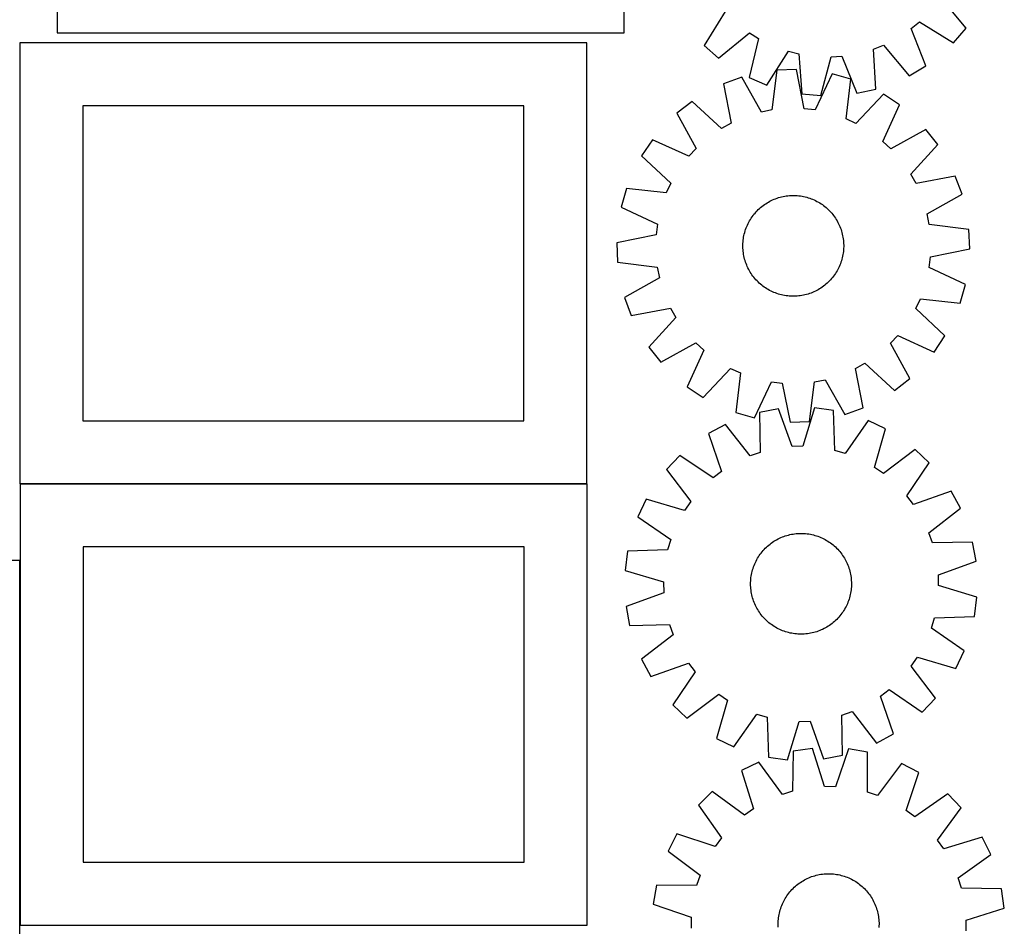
# Model space of a CAD drawing. Header units: millimetres. Extents: x 7 to 1488, y 7 to 2993.
# Tile 9 of 14: x 707 to 1488, y 1067 to 1787. Entities that reach past the tile are written whole.
import ezdxf

# ---------------------------------------------------------------- set-up
doc = ezdxf.new("R2010")
doc.units = ezdxf.units.MM
doc.layers.add('COMMON', color=5, linetype='CONTINUOUS', true_color=0x0000ff)
doc.layers.add('CUT', color=7, linetype='CONTINUOUS', true_color=0x000000)

msp = doc.modelspace()

# ---------------------------------------------------------------- linework, layer by layer
at = {"layer": 'COMMON'}
for p, q in [((707.335648, 1418.5071), (1157.010552, 1418.5071)), ((707.235647, 1357.798039), (707.235647, 1068.4071))]:
    msp.add_line(p, q, dxfattribs=at)
at = {"layer": 'CUT'}
for p, q in [((736.647985, 2126.451916), (736.647985, 1776.451916)), ((1186.647985, 1776.451916), (1186.647985, 2126.451916)), ((1458.11118, 1780.063523), (1437.946123, 1804.606246)), ((1266.794996, 1793.467331), (1249.981167, 1766.517936)), ((1414.416915, 1779.834424), (1421.011746, 1785.314166)), ((1421.011746, 1785.314166), (1447.961141, 1768.500337)), ((736.647985, 1776.451916), (1186.647985, 1776.451916)), ((1261.544353, 1756.367897), (1286.087076, 1776.532953)), ((1286.087076, 1776.532953), (1293.336536, 1771.95423)), ((1426.010904, 1750.261562), (1414.416915, 1779.834424)), ((1447.961141, 1768.500337), (1458.11118, 1780.063523)), ((1157.010552, 1768.607101), (707.010552, 1768.607101)), ((707.010552, 1768.607101), (707.010552, 1418.607101)), ((1157.010552, 1418.607101), (1157.010552, 1768.607101)), ((1249.981167, 1766.517936), (1261.544353, 1756.367897)), ((1293.336536, 1771.95423), (1285.673455, 1741.128073)), ((1384.384393, 1763.545946), (1392.349784, 1766.719576)), ((1392.349784, 1766.719576), (1412.784423, 1742.400853)), ((1299.807233, 1735.048034), (1316.917405, 1761.81026)), ((1316.917405, 1761.81026), (1325.226954, 1759.695842)), ((1325.226954, 1759.695842), (1327.464737, 1728.010402)), ((1386.272416, 1731.837743), (1384.384393, 1763.545946)), ((1342.785594, 1726.595519), (1350.788352, 1757.335242)), ((1350.788352, 1757.335242), (1359.344594, 1757.892103)), ((1359.344594, 1757.892103), (1371.264192, 1728.448972)), ((1412.784423, 1742.400853), (1426.010904, 1750.261562)), ((1307.870523, 1746.804588), (1303.909373, 1715.288179)), ((1323.245718, 1747.382462), (1307.870523, 1746.804588)), ((1329.561428, 1716.252307), (1323.245718, 1747.382462)), ((1351.580994, 1743.979827), (1338.07461, 1715.230004)), ((1366.382246, 1739.778221), (1351.580994, 1743.979827)), ((1279.870602, 1741.284605), (1265.426496, 1735.983818)), ((1265.426496, 1735.983818), (1271.398323, 1704.785869)), ((1295.496946, 1713.62973), (1279.870602, 1741.284605)), ((1285.673455, 1741.128073), (1299.807233, 1735.048034)), ((1362.769097, 1708.220023), (1366.382246, 1739.778221)), ((1327.464737, 1728.010402), (1342.785594, 1726.595519)), ((1392.279223, 1727.786041), (1370.549705, 1704.617036)), ((1371.264192, 1728.448972), (1386.272416, 1731.837743)), ((1405.057683, 1719.216238), (1392.279223, 1727.786041)), ((1240.502756, 1722.08155), (1228.403629, 1712.576727)), ((1263.91012, 1700.609007), (1240.502756, 1722.08155)), ((1391.869354, 1690.319132), (1405.057683, 1719.216238)), ((1107.010552, 1718.607101), (757.010552, 1718.607101)), ((757.010552, 1718.607101), (757.010552, 1468.607101)), ((1107.010552, 1468.607101), (1107.010552, 1718.607101)), ((1228.403629, 1712.576727), (1243.723871, 1684.751111)), ((1303.909373, 1715.288179), (1295.496946, 1713.62973)), ((1338.07461, 1715.230004), (1329.561428, 1716.252307)), ((1271.398323, 1704.785869), (1263.91012, 1700.609007)), ((1370.549705, 1704.617036), (1362.769097, 1708.220023)), ((1425.981384, 1699.808391), (1398.155768, 1684.488148)), ((1435.486207, 1687.709263), (1425.981384, 1699.808391)), ((1208.995781, 1691.653026), (1200.425978, 1678.874566)), ((1237.892887, 1678.464697), (1208.995781, 1691.653026)), ((1398.155768, 1684.488148), (1391.869354, 1690.319132)), ((1414.013664, 1664.3019), (1435.486207, 1687.709263)), ((1243.723871, 1684.751111), (1237.892887, 1678.464697)), ((1200.425978, 1678.874566), (1223.594983, 1657.145048)), ((1418.190526, 1656.813696), (1414.013664, 1664.3019)), ((1223.594983, 1657.145048), (1219.991997, 1649.36444)), ((1449.388475, 1662.785524), (1418.190526, 1656.813696)), ((1454.689262, 1648.341418), (1449.388475, 1662.785524)), ((1188.433798, 1652.977589), (1184.232192, 1638.176337)), ((1219.991997, 1649.36444), (1188.433798, 1652.977589)), ((1297.863886, 1640.168786), (1298.904385, 1640.873321)), ((1298.904385, 1640.873321), (1299.9665, 1641.544826)), ((1299.9665, 1641.544826), (1301.049183, 1642.182637)), ((1301.049183, 1642.182637), (1302.151367, 1642.786126)), ((1302.151367, 1642.786126), (1303.271962, 1643.354697)), ((1303.271962, 1643.354697), (1304.409864, 1643.887788)), ((1304.409864, 1643.887788), (1305.563949, 1644.384874)), ((1305.563949, 1644.384874), (1306.733079, 1644.845463)), ((1306.733079, 1644.845463), (1307.916099, 1645.269103)), ((1307.916099, 1645.269103), (1309.111842, 1645.655374)), ((1309.111842, 1645.655374), (1310.319128, 1646.003894)), ((1310.319128, 1646.003894), (1311.536766, 1646.314322)), ((1311.536766, 1646.314322), (1312.763554, 1646.586349)), ((1312.763554, 1646.586349), (1313.998281, 1646.819707)), ((1313.998281, 1646.819707), (1315.239728, 1647.014167)), ((1315.239728, 1647.014167), (1316.486672, 1647.169536)), ((1316.486672, 1647.169536), (1317.73788, 1647.28566)), ((1317.73788, 1647.28566), (1318.992118, 1647.362427)), ((1318.992118, 1647.362427), (1320.248149, 1647.399758)), ((1320.248149, 1647.399758), (1321.504732, 1647.397619)), ((1321.504732, 1647.397619), (1322.760629, 1647.35601)), ((1322.760629, 1647.35601), (1324.014598, 1647.274973)), ((1324.014598, 1647.274973), (1325.265404, 1647.154588)), ((1325.265404, 1647.154588), (1326.511811, 1646.994973)), ((1326.511811, 1646.994973), (1327.752589, 1646.796287)), ((1327.752589, 1646.796287), (1328.986514, 1646.558725)), ((1328.986514, 1646.558725), (1330.212368, 1646.282521)), ((1330.212368, 1646.282521), (1331.428942, 1645.967949)), ((1331.428942, 1645.967949), (1332.635034, 1645.615319)), ((1332.635034, 1645.615319), (1333.829455, 1645.224978)), ((1333.829455, 1645.224978), (1335.011025, 1644.797313)), ((1335.011025, 1644.797313), (1336.178579, 1644.332744)), ((1336.178579, 1644.332744), (1337.330965, 1643.831731)), ((1337.330965, 1643.831731), (1338.467045, 1643.294767)), ((1338.467045, 1643.294767), (1339.585698, 1642.722384)), ((1339.585698, 1642.722384), (1340.685819, 1642.115145)), ((1340.685819, 1642.115145), (1341.766324, 1641.47365)), ((1341.766324, 1641.47365), (1342.826147, 1640.798533)), ((1342.826147, 1640.798533), (1343.86424, 1640.090458)), ((1427.034387, 1632.715073), (1454.689262, 1648.341418)), ((1184.232192, 1638.176337), (1212.982016, 1624.669953)), ((1289.633753, 1632.466507), (1290.436378, 1633.433357)), ((1290.436378, 1633.433357), (1291.268977, 1634.374519)), ((1291.268977, 1634.374519), (1292.130727, 1635.289065)), ((1292.130727, 1635.289065), (1293.020779, 1636.17609)), ((1293.020779, 1636.17609), (1293.938254, 1637.034721)), ((1293.938254, 1637.034721), (1294.882246, 1637.86411)), ((1294.882246, 1637.86411), (1295.851824, 1638.663438)), ((1295.851824, 1638.663438), (1296.846031, 1639.431916)), ((1296.846031, 1639.431916), (1297.863886, 1640.168786)), ((1343.86424, 1640.090458), (1344.87958, 1639.350126)), ((1344.87958, 1639.350126), (1345.871164, 1638.578266)), ((1345.871164, 1638.578266), (1346.838014, 1637.775641)), ((1346.838014, 1637.775641), (1347.779177, 1636.943043)), ((1347.779177, 1636.943043), (1348.693722, 1636.081292)), ((1348.693722, 1636.081292), (1349.580748, 1635.19124)), ((1349.580748, 1635.19124), (1350.439378, 1634.273766)), ((1350.439378, 1634.273766), (1351.268767, 1633.329773)), ((1351.268767, 1633.329773), (1352.068095, 1632.360195)), ((1284.917252, 1625.062388), (1285.489635, 1626.18104)), ((1285.489635, 1626.18104), (1286.096874, 1627.281162)), ((1286.096874, 1627.281162), (1286.738369, 1628.361667)), ((1286.738369, 1628.361667), (1287.413487, 1629.421489)), ((1287.413487, 1629.421489), (1288.121561, 1630.459583)), ((1288.121561, 1630.459583), (1288.861893, 1631.474922)), ((1288.861893, 1631.474922), (1289.633753, 1632.466507)), ((1352.068095, 1632.360195), (1352.836573, 1631.365988)), ((1352.836573, 1631.365988), (1353.573443, 1630.348133)), ((1353.573443, 1630.348133), (1354.277979, 1629.307634)), ((1354.277979, 1629.307634), (1354.949483, 1628.245519)), ((1354.949483, 1628.245519), (1355.587294, 1627.162836)), ((1355.587294, 1627.162836), (1356.190783, 1626.060653)), ((1356.190783, 1626.060653), (1356.759354, 1624.940057)), ((1428.692836, 1624.302647), (1427.034387, 1632.715073)), ((1212.982016, 1624.669953), (1211.959712, 1616.156771)), ((1281.929498, 1616.807711), (1282.24407, 1618.024285)), ((1282.24407, 1618.024285), (1282.5967, 1619.230377)), ((1282.5967, 1619.230377), (1282.987041, 1620.424798)), ((1282.987041, 1620.424798), (1283.414707, 1621.606368)), ((1283.414707, 1621.606368), (1283.879275, 1622.773922)), ((1283.879275, 1622.773922), (1284.380289, 1623.926308)), ((1284.380289, 1623.926308), (1284.917252, 1625.062388)), ((1356.759354, 1624.940057), (1357.292445, 1623.802155)), ((1357.292445, 1623.802155), (1357.789531, 1622.64807)), ((1357.789531, 1622.64807), (1358.250121, 1621.47894)), ((1358.250121, 1621.47894), (1358.67376, 1620.29592)), ((1358.67376, 1620.29592), (1359.060031, 1619.100177)), ((1359.060031, 1619.100177), (1359.408552, 1617.892891)), ((1359.408552, 1617.892891), (1359.718979, 1616.675253)), ((1460.209245, 1620.341496), (1428.692836, 1624.302647)), ((1460.787119, 1604.966301), (1460.209245, 1620.341496)), ((1211.959712, 1616.156771), (1180.829557, 1609.841061)), ((1180.829557, 1609.841061), (1181.407431, 1594.465866)), ((1280.85601, 1609.355972), (1280.937047, 1610.609941)), ((1280.937047, 1610.609941), (1281.057432, 1611.860747)), ((1281.057432, 1611.860747), (1281.217046, 1613.107153)), ((1281.217046, 1613.107153), (1281.415732, 1614.347932)), ((1281.415732, 1614.347932), (1281.653295, 1615.581857)), ((1281.653295, 1615.581857), (1281.929498, 1616.807711)), ((1359.718979, 1616.675253), (1359.991006, 1615.448465)), ((1359.991006, 1615.448465), (1360.224364, 1614.213739)), ((1360.224364, 1614.213739), (1360.418824, 1612.972291)), ((1360.418824, 1612.972291), (1360.574193, 1611.725348)), ((1360.574193, 1611.725348), (1360.690318, 1610.474139)), ((1360.690318, 1610.474139), (1360.767084, 1609.219901)), ((1280.812261, 1606.843492), (1280.814401, 1608.100075)), ((1280.849593, 1605.587461), (1280.812261, 1606.843492)), ((1280.814401, 1608.100075), (1280.85601, 1609.355972)), ((1280.926359, 1604.333223), (1280.849593, 1605.587461)), ((1281.042483, 1603.082014), (1280.926359, 1604.333223)), ((1281.197852, 1601.835071), (1281.042483, 1603.082014)), ((1281.392312, 1600.593624), (1281.197852, 1601.835071)), ((1360.39963, 1601.700209), (1360.200944, 1600.45943)), ((1360.559245, 1602.946616), (1360.39963, 1601.700209)), ((1360.67963, 1604.197421), (1360.559245, 1602.946616)), ((1360.760667, 1605.451391), (1360.67963, 1604.197421)), ((1360.802276, 1606.707287), (1360.760667, 1605.451391)), ((1360.767084, 1609.219901), (1360.804415, 1607.96387)), ((1360.804415, 1607.96387), (1360.802276, 1606.707287)), ((1429.656964, 1598.650591), (1460.787119, 1604.966301)), ((1181.407431, 1594.465866), (1212.92384, 1590.504715)), ((1281.625671, 1599.358897), (1281.392312, 1600.593624)), ((1281.897698, 1598.132109), (1281.625671, 1599.358897)), ((1282.208125, 1596.914471), (1281.897698, 1598.132109)), ((1282.556646, 1595.707185), (1282.208125, 1596.914471)), ((1282.942916, 1594.511442), (1282.556646, 1595.707185)), ((1283.366556, 1593.328422), (1282.942916, 1594.511442)), ((1358.629635, 1594.382564), (1358.20197, 1593.200994)), ((1359.019976, 1595.576985), (1358.629635, 1594.382564)), ((1359.372606, 1596.783078), (1359.019976, 1595.576985)), ((1359.687178, 1597.999651), (1359.372606, 1596.783078)), ((1359.963382, 1599.225505), (1359.687178, 1597.999651)), ((1360.200944, 1600.45943), (1359.963382, 1599.225505)), ((1428.634661, 1590.137409), (1429.656964, 1598.650591)), ((1212.92384, 1590.504715), (1214.582289, 1582.092289)), ((1283.827146, 1592.159292), (1283.366556, 1593.328422)), ((1284.324231, 1591.005207), (1283.827146, 1592.159292)), ((1284.857323, 1589.867305), (1284.324231, 1591.005207)), ((1285.425893, 1588.74671), (1284.857323, 1589.867305)), ((1286.029382, 1587.644526), (1285.425893, 1588.74671)), ((1286.667193, 1586.561843), (1286.029382, 1587.644526)), ((1287.338698, 1585.499728), (1286.667193, 1586.561843)), ((1354.878308, 1586.445695), (1354.20319, 1585.385873)), ((1355.519802, 1587.5262), (1354.878308, 1586.445695)), ((1356.127041, 1588.626322), (1355.519802, 1587.5262)), ((1356.699425, 1589.744974), (1356.127041, 1588.626322)), ((1357.236388, 1590.881054), (1356.699425, 1589.744974)), ((1357.737401, 1592.03344), (1357.236388, 1590.881054)), ((1358.20197, 1593.200994), (1357.737401, 1592.03344)), ((1457.384484, 1576.631025), (1428.634661, 1590.137409)), ((1214.582289, 1582.092289), (1186.927414, 1566.465945)), ((1288.043233, 1584.459229), (1287.338698, 1585.499728)), ((1288.780103, 1583.441374), (1288.043233, 1584.459229)), ((1289.548581, 1582.447167), (1288.780103, 1583.441374)), ((1290.347909, 1581.477589), (1289.548581, 1582.447167)), ((1291.177298, 1580.533596), (1290.347909, 1581.477589)), ((1292.035929, 1579.616122), (1291.177298, 1580.533596)), ((1292.922955, 1578.72607), (1292.035929, 1579.616122)), ((1293.8375, 1577.86432), (1292.922955, 1578.72607)), ((1348.595898, 1578.631272), (1347.678423, 1577.772641)), ((1349.485949, 1579.518297), (1348.595898, 1578.631272)), ((1350.3477, 1580.432843), (1349.485949, 1579.518297)), ((1351.180298, 1581.374005), (1350.3477, 1580.432843)), ((1351.982923, 1582.340855), (1351.180298, 1581.374005)), ((1352.754783, 1583.33244), (1351.982923, 1582.340855)), ((1353.495115, 1584.347779), (1352.754783, 1583.33244)), ((1354.20319, 1585.385873), (1353.495115, 1584.347779)), ((1294.778662, 1577.031721), (1293.8375, 1577.86432)), ((1295.745512, 1576.229096), (1294.778662, 1577.031721)), ((1296.737097, 1575.457236), (1295.745512, 1576.229096)), ((1297.752437, 1574.716904), (1296.737097, 1575.457236)), ((1298.79053, 1574.008829), (1297.752437, 1574.716904)), ((1299.850352, 1573.333712), (1298.79053, 1574.008829)), ((1300.930857, 1572.692217), (1299.850352, 1573.333712)), ((1302.030979, 1572.084978), (1300.930857, 1572.692217)), ((1303.149632, 1571.512595), (1302.030979, 1572.084978)), ((1304.285711, 1570.975631), (1303.149632, 1571.512595)), ((1305.438097, 1570.474618), (1304.285711, 1570.975631)), ((1306.605651, 1570.01005), (1305.438097, 1570.474618)), ((1336.052727, 1570.422488), (1334.883598, 1569.961899)), ((1337.206812, 1570.919574), (1336.052727, 1570.422488)), ((1338.344714, 1571.452665), (1337.206812, 1570.919574)), ((1339.46531, 1572.021236), (1338.344714, 1571.452665)), ((1340.567493, 1572.624725), (1339.46531, 1572.021236)), ((1341.650176, 1573.262536), (1340.567493, 1572.624725)), ((1342.712292, 1573.934041), (1341.650176, 1573.262536)), ((1343.75279, 1574.638576), (1342.712292, 1573.934041)), ((1344.770645, 1575.375446), (1343.75279, 1574.638576)), ((1345.764852, 1576.143924), (1344.770645, 1575.375446)), ((1346.734431, 1576.943252), (1345.764852, 1576.143924)), ((1347.678423, 1577.772641), (1346.734431, 1576.943252)), ((1453.182878, 1561.829773), (1457.384484, 1576.631025)), ((1186.927414, 1566.465945), (1192.228202, 1552.021838)), ((1307.787222, 1569.582384), (1306.605651, 1570.01005)), ((1308.981642, 1569.192043), (1307.787222, 1569.582384)), ((1310.187735, 1568.839413), (1308.981642, 1569.192043)), ((1311.404308, 1568.524841), (1310.187735, 1568.839413)), ((1312.630162, 1568.248637), (1311.404308, 1568.524841)), ((1313.864088, 1568.011075), (1312.630162, 1568.248637)), ((1315.104866, 1567.812389), (1313.864088, 1568.011075)), ((1316.351273, 1567.652775), (1315.104866, 1567.812389)), ((1317.602078, 1567.532389), (1316.351273, 1567.652775)), ((1318.856048, 1567.451352), (1317.602078, 1567.532389)), ((1320.111944, 1567.409744), (1318.856048, 1567.451352)), ((1321.368528, 1567.407604), (1320.111944, 1567.409744)), ((1322.624558, 1567.444936), (1321.368528, 1567.407604)), ((1323.878797, 1567.521702), (1322.624558, 1567.444936)), ((1325.130005, 1567.637826), (1323.878797, 1567.521702)), ((1326.376948, 1567.793195), (1325.130005, 1567.637826)), ((1327.618396, 1567.987655), (1326.376948, 1567.793195)), ((1328.853123, 1568.221013), (1327.618396, 1567.987655)), ((1330.07991, 1568.49304), (1328.853123, 1568.221013)), ((1331.297548, 1568.803468), (1330.07991, 1568.49304)), ((1332.504834, 1569.151989), (1331.297548, 1568.803468)), ((1333.700577, 1569.538259), (1332.504834, 1569.151989)), ((1334.883598, 1569.961899), (1333.700577, 1569.538259)), ((1418.021693, 1557.662314), (1421.62468, 1565.442922)), ((1421.62468, 1565.442922), (1453.182878, 1561.829773)), ((1192.228202, 1552.021838), (1223.426151, 1557.993666)), ((1223.426151, 1557.993666), (1227.603013, 1550.505463)), ((1441.190698, 1535.932796), (1418.021693, 1557.662314)), ((1227.603013, 1550.505463), (1206.13047, 1527.098099)), ((1397.892806, 1530.056251), (1403.723789, 1536.342665)), ((1403.723789, 1536.342665), (1432.620895, 1523.154336)), ((1432.620895, 1523.154336), (1441.190698, 1535.932796)), ((1206.13047, 1527.098099), (1215.635292, 1514.998971)), ((1215.635292, 1514.998971), (1243.460908, 1530.319214)), ((1249.747322, 1524.48823), (1236.558993, 1495.591124)), ((1243.460908, 1530.319214), (1249.747322, 1524.48823)), ((1413.213048, 1502.230635), (1397.892806, 1530.056251)), ((1249.337453, 1487.021321), (1271.066972, 1510.190326)), ((1271.066972, 1510.190326), (1278.84758, 1506.587339)), ((1370.218353, 1510.021494), (1377.706557, 1514.198355)), ((1376.190181, 1478.823545), (1370.218353, 1510.021494)), ((1377.706557, 1514.198355), (1401.11392, 1492.725812)), ((1278.84758, 1506.587339), (1275.23443, 1475.029141)), ((1337.707304, 1499.519183), (1346.11973, 1501.177632)), ((1346.11973, 1501.177632), (1361.746075, 1473.522757)), ((1401.11392, 1492.725812), (1413.213048, 1502.230635)), ((1236.558993, 1495.591124), (1249.337453, 1487.021321)), ((1290.035682, 1470.827535), (1303.542066, 1499.577358)), ((1303.542066, 1499.577358), (1312.055248, 1498.555055)), ((1312.055248, 1498.555055), (1318.370959, 1467.4249)), ((1333.746153, 1468.002774), (1337.707304, 1499.519183)), ((1309.048766, 1478.058457), (1293.920205, 1475.255393)), ((1319.815344, 1448.174422), (1309.048766, 1478.058457)), ((1337.577875, 1478.803968), (1328.386762, 1448.398406)), ((1352.832187, 1476.794858), (1337.577875, 1478.803968)), ((1353.837136, 1445.046396), (1352.832187, 1476.794858)), ((1361.746075, 1473.522757), (1376.190181, 1478.823545)), ((1275.23443, 1475.029141), (1290.035682, 1470.827535)), ((1293.920205, 1475.255393), (1294.574772, 1443.497775)), ((757.010552, 1468.607101), (1107.010552, 1468.607101)), ((1267.017786, 1465.73039), (1253.495863, 1458.389535)), ((1286.492084, 1440.636039), (1267.017786, 1465.73039)), ((1318.370959, 1467.4249), (1333.746153, 1468.002774)), ((1380.195357, 1468.687902), (1362.058253, 1442.610704)), ((1394.08222, 1462.063283), (1380.195357, 1468.687902)), ((1385.227169, 1431.558155), (1394.08222, 1462.063283)), ((1253.495863, 1458.389535), (1263.932037, 1428.388518)), ((1328.386762, 1448.398406), (1319.815344, 1448.174422)), ((1417.600954, 1445.897425), (1392.293247, 1426.70121)), ((1428.761026, 1435.305761), (1417.600954, 1445.897425)), ((1230.85353, 1441.017414), (1220.261866, 1429.857343)), ((1257.129269, 1423.169158), (1230.85353, 1441.017414)), ((1294.574772, 1443.497775), (1286.492084, 1440.636039)), ((1362.058253, 1442.610704), (1353.837136, 1445.046396)), ((1220.261866, 1429.857343), (1239.458081, 1404.549635)), ((1392.293247, 1426.70121), (1385.227169, 1431.558155)), ((1410.912769, 1409.030022), (1428.761026, 1435.305761)), ((1263.932037, 1428.388518), (1257.129269, 1423.169158)), ((707.010552, 1418.607101), (1157.010552, 1418.607101)), ((1157.335648, 1418.4071), (707.335648, 1418.4071)), ((707.335648, 1418.4071), (707.335648, 1068.4071)), ((1157.335648, 1068.4071), (1157.335648, 1418.4071)), ((1204.096008, 1406.338608), (1197.471389, 1392.451745)), ((1234.601136, 1397.483557), (1204.096008, 1406.338608)), ((1416.13213, 1402.227254), (1410.912769, 1409.030022)), ((1446.133147, 1412.663428), (1416.13213, 1402.227254)), ((1453.474002, 1399.141505), (1446.133147, 1412.663428)), ((1239.458081, 1404.549635), (1234.601136, 1397.483557)), ((1428.379651, 1379.667207), (1453.474002, 1399.141505)), ((1197.471389, 1392.451745), (1223.548587, 1374.314642)), ((1308.70052, 1374.801427), (1309.827547, 1375.35714)), ((1309.827547, 1375.35714), (1310.971473, 1375.877177)), ((1310.971473, 1375.877177), (1312.13117, 1376.361026)), ((1312.13117, 1376.361026), (1313.305493, 1376.80821)), ((1313.305493, 1376.80821), (1314.493283, 1377.218286)), ((1314.493283, 1377.218286), (1315.693367, 1377.590851)), ((1315.693367, 1377.590851), (1316.904562, 1377.925536)), ((1316.904562, 1377.925536), (1318.125671, 1378.222012)), ((1318.125671, 1378.222012), (1319.355491, 1378.479985)), ((1319.355491, 1378.479985), (1320.592807, 1378.699201)), ((1320.592807, 1378.699201), (1321.836399, 1378.879445)), ((1321.836399, 1378.879445), (1323.085038, 1379.020537)), ((1323.085038, 1379.020537), (1324.337493, 1379.122338)), ((1324.337493, 1379.122338), (1325.592527, 1379.18475)), ((1325.592527, 1379.18475), (1326.848903, 1379.207708)), ((1326.848903, 1379.207708), (1328.10538, 1379.191192)), ((1328.10538, 1379.191192), (1329.360718, 1379.135217)), ((1329.360718, 1379.135217), (1330.613678, 1379.039838)), ((1330.613678, 1379.039838), (1331.863024, 1378.90515)), ((1331.863024, 1378.90515), (1333.107523, 1378.731286)), ((1333.107523, 1378.731286), (1334.345947, 1378.518416)), ((1334.345947, 1378.518416), (1335.577073, 1378.266752)), ((1335.577073, 1378.266752), (1336.799687, 1377.976542)), ((1336.799687, 1377.976542), (1338.012582, 1377.648071)), ((1338.012582, 1377.648071), (1339.214561, 1377.281665)), ((1339.214561, 1377.281665), (1340.404438, 1376.877684)), ((1340.404438, 1376.877684), (1341.581038, 1376.436527)), ((1341.581038, 1376.436527), (1342.7432, 1375.958631)), ((1342.7432, 1375.958631), (1343.889778, 1375.444466)), ((1343.889778, 1375.444466), (1345.01964, 1374.89454)), ((1431.241387, 1371.584519), (1428.379651, 1379.667207)), ((1107.335648, 1368.4071), (757.335648, 1368.4071)), ((757.335648, 1368.4071), (757.335648, 1118.4071)), ((1107.335648, 1118.4071), (1107.335648, 1368.4071)), ((1223.548587, 1374.314642), (1221.112895, 1366.093524)), ((1297.722603, 1366.514879), (1298.59476, 1367.419505)), ((1298.59476, 1367.419505), (1299.494902, 1368.29629)), ((1299.494902, 1368.29629), (1300.422141, 1369.144367)), ((1300.422141, 1369.144367), (1301.37556, 1369.962901)), ((1301.37556, 1369.962901), (1302.35422, 1370.751084)), ((1302.35422, 1370.751084), (1303.357155, 1371.508137)), ((1303.357155, 1371.508137), (1304.383374, 1372.233313)), ((1304.383374, 1372.233313), (1305.431865, 1372.925897)), ((1305.431865, 1372.925897), (1306.501594, 1373.585206)), ((1306.501594, 1373.585206), (1307.591504, 1374.210588)), ((1307.591504, 1374.210588), (1308.70052, 1374.801427)), ((1345.01964, 1374.89454), (1346.131671, 1374.309395)), ((1346.131671, 1374.309395), (1347.224773, 1373.689609)), ((1347.224773, 1373.689609), (1348.297868, 1373.035794)), ((1348.297868, 1373.035794), (1349.349897, 1372.348595)), ((1349.349897, 1372.348595), (1350.379821, 1371.62869)), ((1350.379821, 1371.62869), (1351.386624, 1370.876789)), ((1351.386624, 1370.876789), (1352.369312, 1370.093635)), ((1352.369312, 1370.093635), (1353.326916, 1369.28)), ((1353.326916, 1369.28), (1354.258491, 1368.436688)), ((1354.258491, 1368.436688), (1355.163117, 1367.564531)), ((1355.163117, 1367.564531), (1356.039901, 1366.664389)), ((1462.999005, 1372.239086), (1431.241387, 1371.584519)), ((1465.802068, 1357.110525), (1462.999005, 1372.239086)), ((1189.364433, 1365.088575), (1187.355323, 1349.834263)), ((1221.112895, 1366.093524), (1189.364433, 1365.088575)), ((1291.849896, 1358.388059), (1292.469682, 1359.481161)), ((1292.469682, 1359.481161), (1293.123497, 1360.554256)), ((1293.123497, 1360.554256), (1293.810696, 1361.606285)), ((1293.810696, 1361.606285), (1294.530601, 1362.636209)), ((1294.530601, 1362.636209), (1295.282502, 1363.643012)), ((1295.282502, 1363.643012), (1296.065656, 1364.6257)), ((1296.065656, 1364.6257), (1296.879291, 1365.583304)), ((1296.879291, 1365.583304), (1297.722603, 1366.514879)), ((1356.039901, 1366.664389), (1356.887979, 1365.73715)), ((1356.887979, 1365.73715), (1357.706513, 1364.78373)), ((1357.706513, 1364.78373), (1358.494695, 1363.80507)), ((1358.494695, 1363.80507), (1359.251748, 1362.802136)), ((1359.251748, 1362.802136), (1359.976925, 1361.775917)), ((1359.976925, 1361.775917), (1360.669509, 1360.727426)), ((1360.669509, 1360.727426), (1361.328818, 1359.657697)), ((1361.328818, 1359.657697), (1361.9542, 1358.567787)), ((707.135647, 1357.798039), (632.135647, 1357.798039)), ((707.135647, 1057.798039), (707.135647, 1357.798039)), ((1288.877626, 1351.470949), (1289.281607, 1352.660826)), ((1289.281607, 1352.660826), (1289.722763, 1353.837426)), ((1289.722763, 1353.837426), (1290.20066, 1354.999589)), ((1290.20066, 1354.999589), (1290.714825, 1356.146167)), ((1290.714825, 1356.146167), (1291.264751, 1357.276028)), ((1291.264751, 1357.276028), (1291.849896, 1358.388059)), ((1361.9542, 1358.567787), (1362.545039, 1357.458771)), ((1362.545039, 1357.458771), (1363.100751, 1356.331744)), ((1363.100751, 1356.331744), (1363.620789, 1355.187817)), ((1363.620789, 1355.187817), (1364.104638, 1354.028121)), ((1364.104638, 1354.028121), (1364.551821, 1352.853798)), ((1364.551821, 1352.853798), (1364.961898, 1351.666008)), ((1364.961898, 1351.666008), (1365.334462, 1350.465924)), ((1435.918033, 1346.343947), (1465.802068, 1357.110525)), ((1187.355323, 1349.834263), (1217.760885, 1340.64315)), ((1287.119453, 1342.870066), (1287.254141, 1344.119413)), ((1287.254141, 1344.119413), (1287.428005, 1345.363912)), ((1287.428005, 1345.363912), (1287.640875, 1346.602335)), ((1287.640875, 1346.602335), (1287.892539, 1347.833462)), ((1287.892539, 1347.833462), (1288.182749, 1349.056076)), ((1288.182749, 1349.056076), (1288.51122, 1350.26897)), ((1288.51122, 1350.26897), (1288.877626, 1351.470949)), ((1365.334462, 1350.465924), (1365.669148, 1349.254729)), ((1365.669148, 1349.254729), (1365.965623, 1348.033619)), ((1365.965623, 1348.033619), (1366.223597, 1346.8038)), ((1366.223597, 1346.8038), (1366.442813, 1345.566484)), ((1366.442813, 1345.566484), (1366.623056, 1344.322892)), ((1366.623056, 1344.322892), (1366.764148, 1343.074253)), ((1436.142018, 1337.772529), (1435.918033, 1346.343947)), ((1217.760885, 1340.64315), (1217.984869, 1332.071732)), ((1286.951583, 1339.105291), (1286.968099, 1340.361768)), ((1286.974541, 1337.848915), (1286.951583, 1339.105291)), ((1286.968099, 1340.361768), (1287.024074, 1341.617106)), ((1287.036952, 1336.593881), (1286.974541, 1337.848915)), ((1287.024074, 1341.617106), (1287.119453, 1342.870066)), ((1287.138754, 1335.341426), (1287.036952, 1336.593881)), ((1366.764148, 1343.074253), (1366.86595, 1341.821798)), ((1366.878828, 1336.798573), (1366.78345, 1335.545613)), ((1366.86595, 1341.821798), (1366.928361, 1340.566764)), ((1366.934803, 1338.053911), (1366.878828, 1336.798573)), ((1366.928361, 1340.566764), (1366.95132, 1339.310388)), ((1366.95132, 1339.310388), (1366.934803, 1338.053911)), ((1466.54758, 1328.581416), (1436.142018, 1337.772529)), ((1217.984869, 1332.071732), (1188.100834, 1321.305155)), ((1287.279846, 1334.092787), (1287.138754, 1335.341426)), ((1287.46009, 1332.849196), (1287.279846, 1334.092787)), ((1287.679306, 1331.61188), (1287.46009, 1332.849196)), ((1287.937279, 1330.38206), (1287.679306, 1331.61188)), ((1288.233755, 1329.16095), (1287.937279, 1330.38206)), ((1288.56844, 1327.949755), (1288.233755, 1329.16095)), ((1365.720153, 1329.359604), (1365.391683, 1328.146709)), ((1366.010364, 1330.582218), (1365.720153, 1329.359604)), ((1366.262028, 1331.813344), (1366.010364, 1330.582218)), ((1366.474897, 1333.051768), (1366.262028, 1331.813344)), ((1366.648762, 1334.296267), (1366.474897, 1333.051768)), ((1366.78345, 1335.545613), (1366.648762, 1334.296267)), ((1464.538469, 1313.327104), (1466.54758, 1328.581416)), ((1188.100834, 1321.305155), (1190.903898, 1306.176593)), ((1288.941005, 1326.749671), (1288.56844, 1327.949755)), ((1289.351081, 1325.561881), (1288.941005, 1326.749671)), ((1289.798265, 1324.387559), (1289.351081, 1325.561881)), ((1290.282114, 1323.227862), (1289.798265, 1324.387559)), ((1290.802151, 1322.083935), (1290.282114, 1323.227862)), ((1291.357864, 1320.956908), (1290.802151, 1322.083935)), ((1291.948702, 1319.847892), (1291.357864, 1320.956908)), ((1362.638151, 1321.139651), (1362.053007, 1320.02762)), ((1363.188078, 1322.269513), (1362.638151, 1321.139651)), ((1363.702243, 1323.416091), (1363.188078, 1322.269513)), ((1364.180139, 1324.578253), (1363.702243, 1323.416091)), ((1364.621296, 1325.754853), (1364.180139, 1324.578253)), ((1365.025276, 1326.94473), (1364.621296, 1325.754853)), ((1365.391683, 1328.146709), (1365.025276, 1326.94473)), ((1292.574085, 1318.757982), (1291.948702, 1319.847892)), ((1293.233394, 1317.688254), (1292.574085, 1318.757982)), ((1293.925978, 1316.639762), (1293.233394, 1317.688254)), ((1294.651154, 1315.613543), (1293.925978, 1316.639762)), ((1295.408207, 1314.610609), (1294.651154, 1315.613543)), ((1296.19639, 1313.631949), (1295.408207, 1314.610609)), ((1297.014924, 1312.678529), (1296.19639, 1313.631949)), ((1297.863001, 1311.751291), (1297.014924, 1312.678529)), ((1357.023612, 1312.832375), (1356.1803, 1311.9008)), ((1357.837247, 1313.789979), (1357.023612, 1312.832375)), ((1358.620401, 1314.772667), (1357.837247, 1313.789979)), ((1359.372301, 1315.77947), (1358.620401, 1314.772667)), ((1360.092206, 1316.809394), (1359.372301, 1315.77947)), ((1360.779406, 1317.861423), (1360.092206, 1316.809394)), ((1361.433221, 1318.934518), (1360.779406, 1317.861423)), ((1362.053007, 1320.02762), (1361.433221, 1318.934518)), ((1432.790008, 1312.322155), (1464.538469, 1313.327104)), ((1190.903898, 1306.176593), (1222.661516, 1306.83116)), ((1222.661516, 1306.83116), (1225.523252, 1298.748473)), ((1298.739786, 1310.851149), (1297.863001, 1311.751291)), ((1299.644412, 1309.978991), (1298.739786, 1310.851149)), ((1300.575986, 1309.135679), (1299.644412, 1309.978991)), ((1301.533591, 1308.322044), (1300.575986, 1309.135679)), ((1302.516279, 1307.53889), (1301.533591, 1308.322044)), ((1303.523082, 1306.78699), (1302.516279, 1307.53889)), ((1304.553006, 1306.067085), (1303.523082, 1306.78699)), ((1305.605035, 1305.379885), (1304.553006, 1306.067085)), ((1306.67813, 1304.72607), (1305.605035, 1305.379885)), ((1347.401309, 1304.830473), (1346.311399, 1304.205091)), ((1348.471037, 1305.489782), (1347.401309, 1304.830473)), ((1349.519529, 1306.182366), (1348.471037, 1305.489782)), ((1350.545748, 1306.907543), (1349.519529, 1306.182366)), ((1351.548682, 1307.664596), (1350.545748, 1306.907543)), ((1352.527342, 1308.452778), (1351.548682, 1307.664596)), ((1353.480762, 1309.271312), (1352.527342, 1308.452778)), ((1354.408, 1310.11939), (1353.480762, 1309.271312)), ((1355.308142, 1310.996174), (1354.408, 1310.11939)), ((1356.1803, 1311.9008), (1355.308142, 1310.996174)), ((1430.354316, 1304.101038), (1432.790008, 1312.322155)), ((1225.523252, 1298.748473), (1200.428901, 1279.274174)), ((1307.771232, 1304.106284), (1306.67813, 1304.72607)), ((1308.883262, 1303.52114), (1307.771232, 1304.106284)), ((1310.013124, 1302.971213), (1308.883262, 1303.52114)), ((1311.159702, 1302.457048), (1310.013124, 1302.971213)), ((1312.321865, 1301.979152), (1311.159702, 1302.457048)), ((1313.498465, 1301.537995), (1312.321865, 1301.979152)), ((1314.688342, 1301.134015), (1313.498465, 1301.537995)), ((1315.890321, 1300.767608), (1314.688342, 1301.134015)), ((1317.103215, 1300.439138), (1315.890321, 1300.767608)), ((1318.325829, 1300.148927), (1317.103215, 1300.439138)), ((1319.556956, 1299.897263), (1318.325829, 1300.148927)), ((1320.795379, 1299.684394), (1319.556956, 1299.897263)), ((1322.039878, 1299.510529), (1320.795379, 1299.684394)), ((1323.289225, 1299.375841), (1322.039878, 1299.510529)), ((1324.542185, 1299.280463), (1323.289225, 1299.375841)), ((1325.797523, 1299.224487), (1324.542185, 1299.280463)), ((1327.054, 1299.207971), (1325.797523, 1299.224487)), ((1328.310376, 1299.23093), (1327.054, 1299.207971)), ((1329.56541, 1299.293341), (1328.310376, 1299.23093)), ((1330.817865, 1299.395143), (1329.56541, 1299.293341)), ((1332.066504, 1299.536235), (1330.817865, 1299.395143)), ((1333.310095, 1299.716478), (1332.066504, 1299.536235)), ((1334.547411, 1299.935694), (1333.310095, 1299.716478)), ((1335.777231, 1300.193668), (1334.547411, 1299.935694)), ((1336.998341, 1300.490143), (1335.777231, 1300.193668)), ((1338.209536, 1300.824829), (1336.998341, 1300.490143)), ((1339.40962, 1301.197393), (1338.209536, 1300.824829)), ((1340.59741, 1301.60747), (1339.40962, 1301.197393)), ((1341.771732, 1302.054653), (1340.59741, 1301.60747)), ((1342.931429, 1302.538502), (1341.771732, 1302.054653)), ((1344.075356, 1303.05854), (1342.931429, 1302.538502)), ((1345.202383, 1303.614252), (1344.075356, 1303.05854)), ((1346.311399, 1304.205091), (1345.202383, 1303.614252)), ((1456.431514, 1285.963934), (1430.354316, 1304.101038)), ((1449.806894, 1272.077071), (1456.431514, 1285.963934)), ((1200.428901, 1279.274174), (1207.769756, 1265.752251)), ((1207.769756, 1265.752251), (1237.770773, 1276.188425)), ((1237.770773, 1276.188425), (1242.990133, 1269.385658)), ((1414.444821, 1273.866044), (1419.301767, 1280.932122)), ((1433.641037, 1248.558337), (1414.444821, 1273.866044)), ((1419.301767, 1280.932122), (1449.806894, 1272.077071)), ((1242.990133, 1269.385658), (1225.141877, 1243.109918)), ((1236.301948, 1232.518254), (1261.609656, 1251.71447)), ((1261.609656, 1251.71447), (1268.675734, 1246.857524)), ((1389.970866, 1250.027161), (1396.773633, 1255.246522)), ((1396.773633, 1255.246522), (1423.049373, 1237.398265)), ((1225.141877, 1243.109918), (1236.301948, 1232.518254)), ((1268.675734, 1246.857524), (1259.820683, 1216.352397)), ((1400.40704, 1220.026144), (1389.970866, 1250.027161)), ((1423.049373, 1237.398265), (1433.641037, 1248.558337)), ((1273.707546, 1209.727777), (1291.844649, 1235.804975)), ((1291.844649, 1235.804975), (1300.065767, 1233.369283)), ((1359.328131, 1234.917904), (1367.410818, 1237.77964)), ((1359.982698, 1203.160286), (1359.328131, 1234.917904)), ((1367.410818, 1237.77964), (1386.885117, 1212.685289)), ((1300.065767, 1233.369283), (1301.070716, 1201.620822)), ((1316.325028, 1199.611711), (1325.516141, 1230.017273)), ((1325.516141, 1230.017273), (1334.087559, 1230.241258)), ((1334.087559, 1230.241258), (1344.854136, 1200.357223)), ((1386.885117, 1212.685289), (1400.40704, 1220.026144)), ((1259.820683, 1216.352397), (1273.707546, 1209.727777)), ((1320.822943, 1206.274613), (1320.311849, 1174.514362)), ((1336.044165, 1208.520707), (1320.822943, 1206.274613)), ((1345.707017, 1178.261757), (1336.044165, 1208.520707)), ((1364.581418, 1208.218954), (1354.280881, 1178.171097)), ((1379.751741, 1205.6515), (1364.581418, 1208.218954)), ((1379.59113, 1173.887543), (1379.751741, 1205.6515)), ((1293.589156, 1197.743102), (1279.806995, 1190.903323)), ((1312.129604, 1171.951116), (1293.589156, 1197.743102)), ((1301.070716, 1201.620822), (1316.325028, 1199.611711)), ((1344.854136, 1200.357223), (1359.982698, 1203.160286)), ((1406.799034, 1196.546019), (1387.717344, 1171.15185)), ((1420.433483, 1189.416337), (1406.799034, 1196.546019)), ((1279.806995, 1190.903323), (1289.135373, 1160.539593)), ((1410.465129, 1159.256651), (1420.433483, 1189.416337)), ((1256.542507, 1174.373671), (1245.5485, 1163.609733)), ((1282.145682, 1155.573348), (1256.542507, 1174.373671)), ((1320.311849, 1174.514362), (1312.129604, 1171.951116)), ((1354.280881, 1178.171097), (1345.707017, 1178.261757)), ((1387.717344, 1171.15185), (1379.59113, 1173.887543)), ((1443.343239, 1172.398438), (1417.348243, 1154.143714)), ((1454.107177, 1161.404431), (1443.343239, 1172.398438)), ((1245.5485, 1163.609733), (1263.803223, 1137.614737)), ((1289.135373, 1160.539593), (1282.145682, 1155.573348)), ((1417.348243, 1154.143714), (1410.465129, 1159.256651)), ((1435.306854, 1135.801256), (1454.107177, 1161.404431)), ((1228.5306, 1140.699977), (1221.400918, 1127.065528)), ((1258.690287, 1130.731623), (1228.5306, 1140.699977)), ((1263.803223, 1137.614737), (1258.690287, 1130.731623)), ((1440.273099, 1128.811565), (1435.306854, 1135.801256)), ((1470.636829, 1138.139943), (1440.273099, 1128.811565)), ((1477.476608, 1124.357782), (1470.636829, 1138.139943)), ((1221.400918, 1127.065528), (1246.795088, 1107.983838)), ((757.335648, 1118.4071), (1107.335648, 1118.4071)), ((1451.684622, 1105.817334), (1477.476608, 1124.357782)), ((1246.795088, 1107.983838), (1244.059395, 1099.857624)), ((1325.416908, 1101.531218), (1326.446944, 1102.250963)), ((1326.446944, 1102.250963), (1327.49908, 1102.937998)), ((1327.49908, 1102.937998), (1328.572277, 1103.591646)), ((1328.572277, 1103.591646), (1329.665475, 1104.211261)), ((1329.665475, 1104.211261), (1330.777597, 1104.796233)), ((1330.777597, 1104.796233), (1331.907545, 1105.345983)), ((1331.907545, 1105.345983), (1333.054203, 1105.859969)), ((1333.054203, 1105.859969), (1334.21644, 1106.337684)), ((1334.21644, 1106.337684), (1335.393109, 1106.778657)), ((1335.393109, 1106.778657), (1336.583049, 1107.182452)), ((1336.583049, 1107.182452), (1337.785085, 1107.548671)), ((1337.785085, 1107.548671), (1338.998031, 1107.876953)), ((1338.998031, 1107.876953), (1340.22069, 1108.166973)), ((1340.22069, 1108.166973), (1341.451855, 1108.418445)), ((1341.451855, 1108.418445), (1342.690312, 1108.631121)), ((1342.690312, 1108.631121), (1343.934839, 1108.804792)), ((1343.934839, 1108.804792), (1345.184206, 1108.939285)), ((1345.184206, 1108.939285), (1346.437181, 1109.034468)), ((1346.437181, 1109.034468), (1347.692528, 1109.090248)), ((1347.692528, 1109.090248), (1348.949007, 1109.106568)), ((1348.949007, 1109.106568), (1350.205379, 1109.083413)), ((1350.205379, 1109.083413), (1351.460404, 1109.020807)), ((1351.460404, 1109.020807), (1352.712843, 1108.91881)), ((1352.712843, 1108.91881), (1353.96146, 1108.777523)), ((1353.96146, 1108.777523), (1355.205023, 1108.597086)), ((1355.205023, 1108.597086), (1356.442305, 1108.377676)), ((1356.442305, 1108.377676), (1357.672085, 1108.119511)), ((1357.672085, 1108.119511), (1358.893148, 1107.822845)), ((1358.893148, 1107.822845), (1360.104291, 1107.487971)), ((1360.104291, 1107.487971), (1361.304317, 1107.115219)), ((1361.304317, 1107.115219), (1362.492043, 1106.704958)), ((1362.492043, 1106.704958), (1363.666296, 1106.257591)), ((1363.666296, 1106.257591), (1364.825917, 1105.773561)), ((1364.825917, 1105.773561), (1365.969762, 1105.253346)), ((1365.969762, 1105.253346), (1367.096703, 1104.697458)), ((1367.096703, 1104.697458), (1368.205627, 1104.106446)), ((1368.205627, 1104.106446), (1369.295439, 1103.480894)), ((1369.295439, 1103.480894), (1370.365065, 1102.821418)), ((1370.365065, 1102.821418), (1371.413448, 1102.12867)), ((1371.413448, 1102.12867), (1372.439554, 1101.403334)), ((1454.247868, 1097.635089), (1451.684622, 1105.817334)), ((1212.295438, 1100.018235), (1209.727984, 1084.847912)), ((1244.059395, 1099.857624), (1212.295438, 1100.018235)), ((1317.300814, 1093.708865), (1318.089149, 1094.687402)), ((1318.089149, 1094.687402), (1318.907831, 1095.640694)), ((1318.907831, 1095.640694), (1319.756053, 1096.5678)), ((1319.756053, 1096.5678), (1320.632978, 1097.467805)), ((1320.632978, 1097.467805), (1321.53774, 1098.339822)), ((1321.53774, 1098.339822), (1322.469446, 1099.182989)), ((1322.469446, 1099.182989), (1323.427177, 1099.996474)), ((1323.427177, 1099.996474), (1324.409988, 1100.779475)), ((1324.409988, 1100.779475), (1325.416908, 1101.531218)), ((1372.439554, 1101.403334), (1373.442371, 1100.646124)), ((1373.442371, 1100.646124), (1374.420908, 1099.857789)), ((1374.420908, 1099.857789), (1375.3742, 1099.039107)), ((1375.3742, 1099.039107), (1376.301306, 1098.190885)), ((1376.301306, 1098.190885), (1377.201311, 1097.31396)), ((1377.201311, 1097.31396), (1378.073328, 1096.409198)), ((1378.073328, 1096.409198), (1378.916495, 1095.477492)), ((1378.916495, 1095.477492), (1379.72998, 1094.519761)), ((1379.72998, 1094.519761), (1380.512981, 1093.53695)), ((1486.008119, 1097.123995), (1454.247868, 1097.635089)), ((1488.254213, 1081.902773), (1486.008119, 1097.123995)), ((1312.173377, 1085.092411), (1312.693592, 1086.236256)), ((1312.693592, 1086.236256), (1313.24948, 1087.363197)), ((1313.24948, 1087.363197), (1313.840492, 1088.472121)), ((1313.840492, 1088.472121), (1314.466044, 1089.561933)), ((1314.466044, 1089.561933), (1315.12552, 1090.631559)), ((1315.12552, 1090.631559), (1315.818268, 1091.679942)), ((1315.818268, 1091.679942), (1316.543604, 1092.706048)), ((1316.543604, 1092.706048), (1317.300814, 1093.708865)), ((1380.512981, 1093.53695), (1381.264724, 1092.53003)), ((1381.264724, 1092.53003), (1381.984469, 1091.499994)), ((1381.984469, 1091.499994), (1382.671504, 1090.447858)), ((1382.671504, 1090.447858), (1383.325152, 1089.374661)), ((1383.325152, 1089.374661), (1383.944767, 1088.281462)), ((1383.944767, 1088.281462), (1384.529739, 1087.16934)), ((1384.529739, 1087.16934), (1385.079489, 1086.039393)), ((1385.079489, 1086.039393), (1385.593475, 1084.892735)), ((1209.727984, 1084.847912), (1239.775841, 1074.547375)), ((1309.827427, 1077.938579), (1310.124093, 1079.159642)), ((1310.124093, 1079.159642), (1310.458967, 1080.370785)), ((1310.458967, 1080.370785), (1310.831718, 1081.570811)), ((1310.831718, 1081.570811), (1311.24198, 1082.758537)), ((1311.24198, 1082.758537), (1311.689347, 1083.93279)), ((1311.689347, 1083.93279), (1312.173377, 1085.092411)), ((1385.593475, 1084.892735), (1386.07119, 1083.730498)), ((1386.07119, 1083.730498), (1386.512163, 1082.553829)), ((1386.512163, 1082.553829), (1386.915958, 1081.363889)), ((1386.915958, 1081.363889), (1387.282177, 1080.161853)), ((1387.282177, 1080.161853), (1387.610459, 1078.948907)), ((1387.610459, 1078.948907), (1387.900479, 1077.726248)), ((1457.995263, 1072.239921), (1488.254213, 1081.902773)), ((1239.775841, 1074.547375), (1239.685181, 1065.973511)), ((1308.84037, 1069.215501), (1308.863524, 1070.471873)), ((1308.863524, 1070.471873), (1308.926131, 1071.726898)), ((1308.926131, 1071.726898), (1309.028128, 1072.979337)), ((1309.028128, 1072.979337), (1309.169415, 1074.227954)), ((1309.169415, 1074.227954), (1309.349852, 1075.471517)), ((1309.349852, 1075.471517), (1309.569262, 1076.708799)), ((1309.569262, 1076.708799), (1309.827427, 1077.938579)), ((1387.900479, 1077.726248), (1388.151951, 1076.495082)), ((1388.151951, 1076.495082), (1388.364627, 1075.256626)), ((1388.364627, 1075.256626), (1388.538298, 1074.012099)), ((1388.538298, 1074.012099), (1388.672791, 1072.762732)), ((1388.672791, 1072.762732), (1388.767974, 1071.509757)), ((1388.767974, 1071.509757), (1388.823754, 1070.25441)), ((1457.904603, 1063.666057), (1457.995263, 1072.239921)), ((707.335648, 1068.4071), (1157.335648, 1068.4071)), ((1308.85669, 1067.959022), (1308.84037, 1069.215501)), ((1308.91247, 1066.703675), (1308.85669, 1067.959022)), ((1388.816919, 1067.741559), (1388.754313, 1066.486534)), ((1388.840074, 1068.997931), (1388.816919, 1067.741559)), ((1388.823754, 1070.25441), (1388.840074, 1068.997931))]:
    msp.add_line(p, q, dxfattribs=at)

doc.saveas('drawing.dxf')
